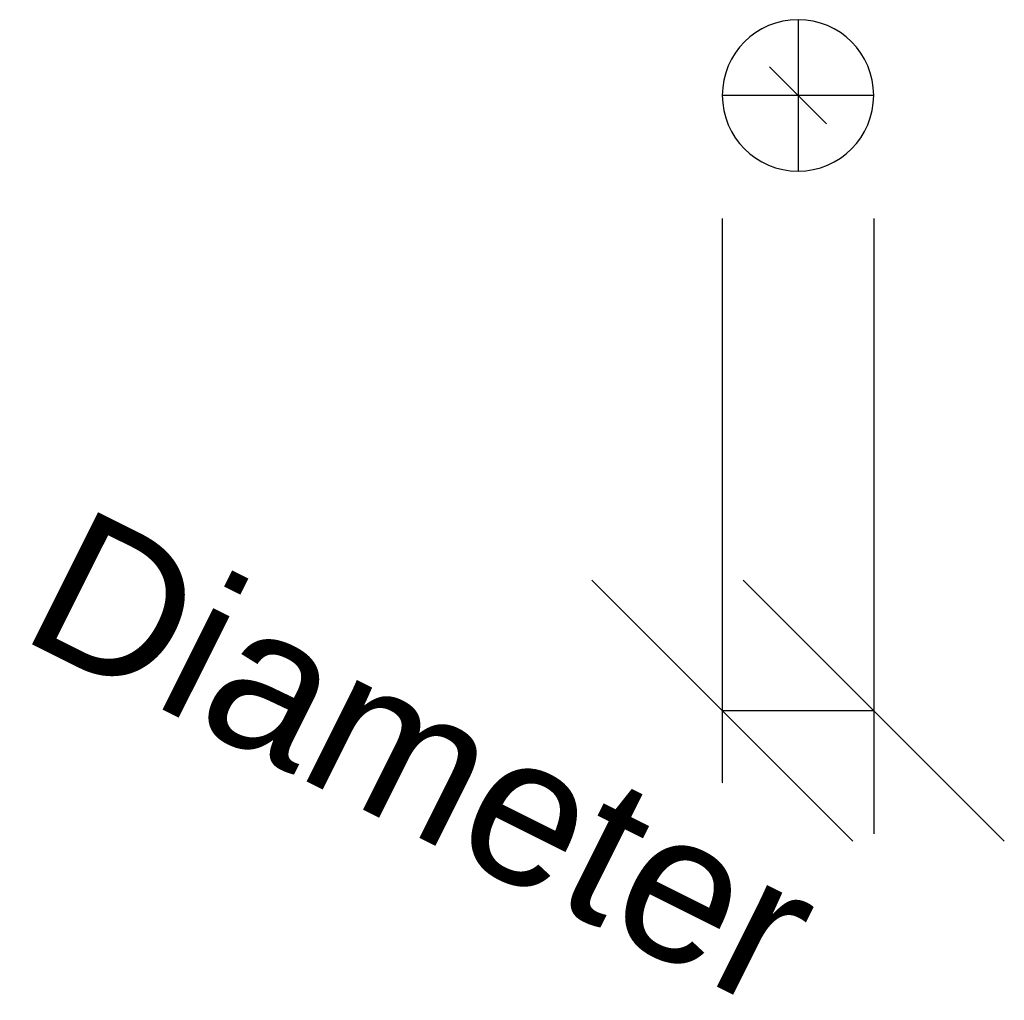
# Model space of a CAD drawing. Header units: millimetres. Extents: x -77.1 to 20.4, y -93.7 to 3.5.
import ezdxf

# ---------------------------------------------------------------- set-up
doc = ezdxf.new("R2010")
doc.units = ezdxf.units.MM
doc.styles.add('Arial', font='arial.ttf', dxfattribs={"height": 14.6304})

msp = doc.modelspace()

# ---------------------------------------------------------------- linework, layer by layer
at = {"color": 94, "lineweight": 30}
for p, q in [((0, 3.5, -135), (0, -11.5, -135)), ((7.5, -4, -135), (-7.5, -4, -135))]:
    msp.add_line(p, q, dxfattribs=at)
at = {"color": 5, "lineweight": 30}
msp.add_line((0, -4, -135), (0, -4, -238.632), dxfattribs=at)
at = {"color": 1, "lineweight": 30}
for p, q in [((-7.5, -16.192, -135), (-7.5, -77.152, -135)), ((7.5, -16.192, -135), (7.5, -77.152, -135)), ((-20.436, -52.024, -135), (5.436, -77.896, -135)), ((-5.436, -52.024, -135), (20.436, -77.896, -135)), ((7.5, -64.96, -135), (-7.5, -64.96, -135))]:
    msp.add_line(p, q, dxfattribs=at)
at = {"color": 5, "lineweight": 30}
msp.add_polyline3d([(0, -4, -256.92), (2.829, -6.829, -238.632), (-2.829, -1.171, -238.632), (0, -4, -256.92)], dxfattribs=at)
at = {"color": 94, "lineweight": 30, "extrusion": (-1.02753e-14, -1.61518e-15, -1)}
msp.add_circle((0, -4, 135), 7.5, dxfattribs=at)

# ---------------------------------------------------------------- next in the draw order: texts
at = {"color": 5, "lineweight": 30, "insert": (-33.751, -63.084, -154.683), "char_height": 14.6304, "width": 99.20583, "attachment_point": 2, "rotation": 333.43495, "line_spacing_factor": 0.941778, "style": 'Arial', "bg_fill": 3, "box_fill_scale": 1.25, "bg_fill_color": 256, "bg_fill_true_color": 13158600, "bg_fill_transparency": 0}
msp.add_mtext('Diameter', dxfattribs=at)

doc.saveas('drawing.dxf')
